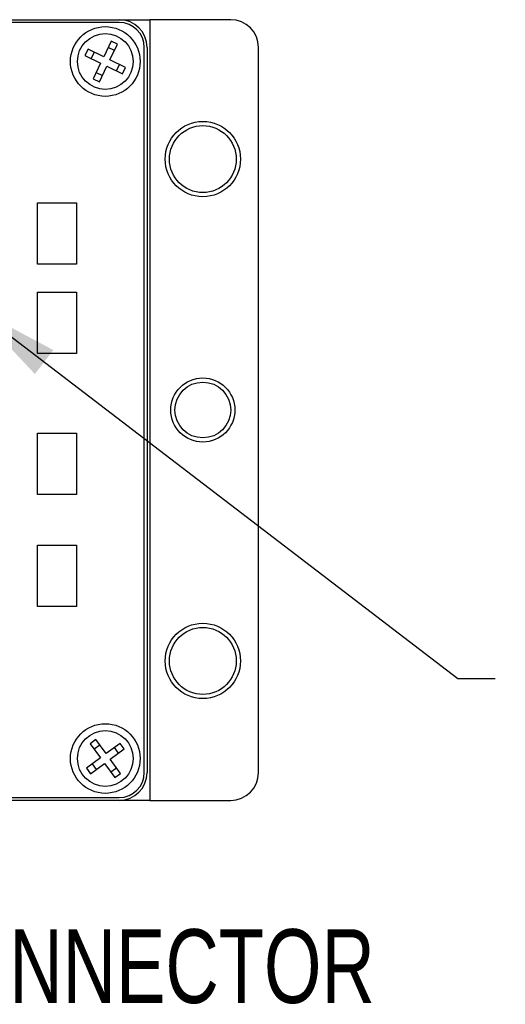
# Paper-space layout 'RJ45 body' of a CAD drawing. Header units: millimetres. Extents: x 5 to 274, y 4 to 211.
# Tile 19 of 21: x 216 to 234, y 91 to 126. Entities that reach past the tile are written whole.
import ezdxf

# ---------------------------------------------------------------- set-up
doc = ezdxf.new("R2010")
doc.units = ezdxf.units.MM
doc.layers.add('DIMENSIONS', color=8, linetype='Continuous')
doc.styles.add('SLDTEXTSTYLE0', font='TXT', dxfattribs={"width": 0.75})
doc.dimstyles.new('SLDDIMSTYLE2', dxfattribs={"dimtxt": 0.18, "dimasz": 3.302, "dimexe": 0, "dimexo": 0.0625, "dimgap": 0, "dimtad": 0, "dimtih": 1, "dimtoh": 1, "dimdec": 0, "dimrnd": 1e-09, "dimzin": 0, "dimdsep": 46, "dimtxsty": 'Standard', "dimsah": 1, "dimcen": 0.09, "dimadec": 0, "dimazin": 0, "dimtfac": 3.302, "dimtdec": 0, "dimtofl": 0, "dimtmove": 0, "dimatfit": 3, "dimfxl": 0, "dimfrac": 2, "dimtolj": 1, "dimtzin": 0, "dimarcsym": 0})

psp = doc.layouts.new('RJ45 body')

# ---------------------------------------------------------------- linework, layer by layer
at = {"color": 7, "linetype": 'Continuous', "lineweight": 25}
for p, q in [((215.6869929, 126.4718718), (219.9869929, 126.4718718)), ((219.9869929, 126.4718718), (221.0869929, 126.4718718)), ((221.0869929, 126.4718718), (221.0869929, 98.4718718)), ((223.9869929, 126.4718718), (221.0869929, 126.4718718)), ((219.9869929, 126.3718718), (214.6689929, 126.3718718)), ((218.8659103, 125.4104849), (218.7572295, 125.1853439)), ((219.4287628, 125.1387828), (218.8659103, 125.4104849)), ((219.700465, 125.7016353), (219.4287628, 125.1387828)), ((219.8169251, 125.3678134), (219.5917841, 125.4764943)), ((219.6539038, 125.0301019), (219.925606, 125.5929544)), ((219.925606, 125.5929544), (219.700465, 125.7016353)), ((220.8869929, 99.4718718), (220.8869929, 125.4718718)), ((220.9869929, 125.4718718), (220.9869929, 99.4718718)), ((224.9869929, 99.4718718), (224.9869929, 125.4718718)), ((218.7572295, 125.1853439), (219.320082, 124.9136418)), ((219.0910513, 125.3018041), (218.9823705, 125.0766631)), ((220.2167563, 124.7583997), (219.6539038, 125.0301019)), ((219.320082, 124.9136418), (219.0483798, 124.3507893)), ((219.2735208, 124.2421084), (219.545223, 124.8049609)), ((219.545223, 124.8049609), (220.1080754, 124.5332587)), ((219.8829344, 124.6419396), (219.9916153, 124.8670806)), ((220.1080754, 124.5332587), (220.2167563, 124.7583997)), ((219.0483798, 124.3507893), (219.2735208, 124.2421084)), ((219.1570607, 124.5759303), (219.3822016, 124.4672494)), ((217.0550894, 117.6997536), (217.0550945, 119.8997543)), ((217.0550945, 119.8997543), (218.4550917, 119.8997517)), ((218.4550917, 119.8997517), (218.4550968, 117.6997536)), ((218.4550968, 117.6997536), (217.0550894, 117.6997536)), ((217.0550894, 114.4993523), (217.0550945, 116.699353)), ((217.0550945, 116.699353), (218.4550917, 116.6993504)), ((218.4550917, 116.6993504), (218.4550968, 114.4993523)), ((218.4550968, 114.4993523), (217.0550894, 114.4993523)), ((217.0550894, 109.4383324), (217.0550945, 111.6383331)), ((217.0550945, 111.6383331), (218.4550917, 111.6383305)), ((218.4550917, 111.6383305), (218.4550968, 109.4383324)), ((218.4550968, 109.4383324), (217.0550894, 109.4383324)), ((217.0538687, 105.4260376), (217.0538738, 107.6260383)), ((217.0538738, 107.6260383), (218.453871, 107.6260358)), ((218.453871, 107.6260358), (218.4538761, 105.4260376)), ((218.4538761, 105.4260376), (217.0538687, 105.4260376)), ((219.1453411, 100.6511355), (218.9435071, 100.5036125)), ((219.5141485, 100.1465503), (219.1453411, 100.6511355)), ((218.9435071, 100.5036125), (219.3123144, 99.9990274)), ((219.2928641, 100.4493014), (219.09103, 100.3017785)), ((220.0187336, 100.5153576), (219.5141485, 100.1465503)), ((219.6616714, 99.9447163), (220.1662565, 100.3135236)), ((219.9644225, 100.1660007), (219.8168995, 100.3678347)), ((220.1662565, 100.3135236), (220.0187336, 100.5153576)), ((219.3123144, 99.9990274), (218.8077293, 99.6302201)), ((220.0304787, 99.4401311), (219.6616714, 99.9447163)), ((218.8077293, 99.6302201), (218.9552522, 99.428386)), ((218.9552522, 99.428386), (219.4598373, 99.7971933)), ((219.0095633, 99.777743), (219.1570862, 99.5759089)), ((219.4598373, 99.7971933), (219.8286446, 99.2926082)), ((219.6811217, 99.4944423), (219.8829558, 99.6419652)), ((219.8286446, 99.2926082), (220.0304787, 99.4401311)), ((193.9869929, 98.5718718), (219.9869929, 98.5718718)), ((219.9869929, 98.4718718), (193.9869929, 98.4718718)), ((221.0869929, 98.4718718), (219.9869929, 98.4718718)), ((221.0869929, 98.4718718), (223.9869929, 98.4718718))]:
    psp.add_line(p, q, dxfattribs=at)
for centre, radius in [((219.4869929, 124.9718718), 1.25), ((219.4869929, 124.9718718), 1), ((222.9869929, 121.4718718), 1.35), ((222.9869929, 121.4718718), 1.2), ((222.9869929, 112.4718718), 1.15), ((222.9869929, 112.4718718), 1), ((222.9869929, 103.4718718), 1.35), ((222.9869929, 103.4718718), 1.2), ((219.4869929, 99.9718718), 1.25), ((219.4869929, 99.9718718), 1)]:
    psp.add_circle(centre, radius, dxfattribs=at)
for centre, radius, start, end in [((219.9869929, 125.4718718), 1, 0, 90), ((223.9869929, 125.4718718), 1, 0, 90), ((219.9869929, 125.4718718), 0.9, 0, 90), ((219.9869929, 99.4718718), 1, 270, 0), ((219.9869929, 99.4718718), 0.9, 270, 0), ((223.9869929, 99.4718718), 1, 270, 0)]:
    psp.add_arc(centre, radius, start, end, dxfattribs=at)

# ---------------------------------------------------------------- texts
at = {"layer": 'DIMENSIONS', "insert": (205.128657, 93.8487365), "char_height": 2.645833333, "attachment_point": 1, "style": 'SLDTEXTSTYLE0'}
psp.add_mtext('RJ45 CONNECTOR', dxfattribs=at)

# ---------------------------------------------------------------- leaders
at = {"layer": 'DIMENSIONS'}
psp.add_leader([(214.6674295, 116.198168), (232.136323, 102.8370618), (233.4811543, 102.8370618)], dimstyle='SLDDIMSTYLE2', dxfattribs=at)

doc.saveas('drawing.dxf')
